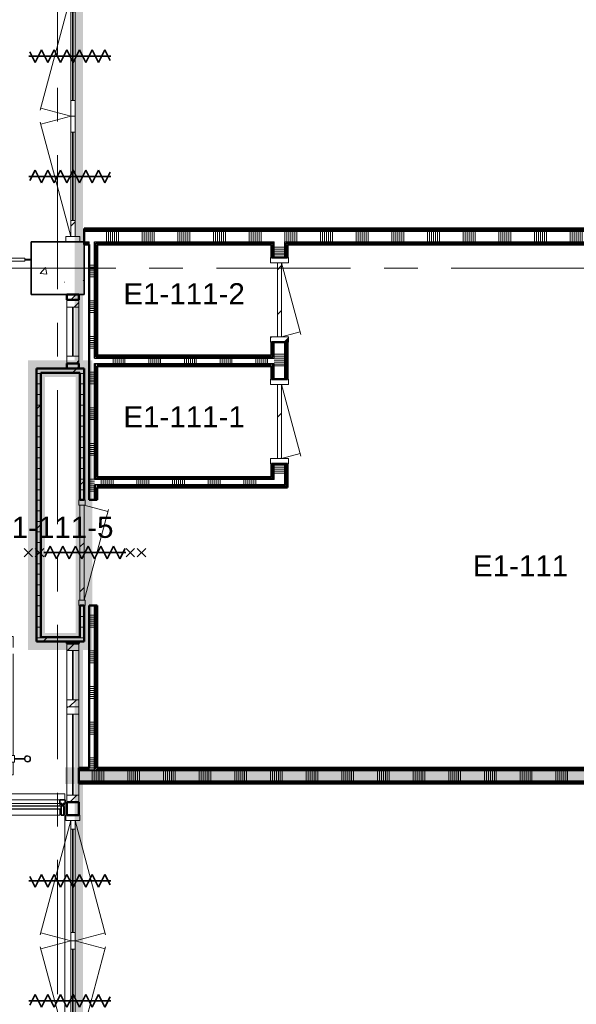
# Model space of a CAD drawing. Extents: x -3204 to 54657, y -2294 to 61632.
# Tile 47 of 65: x 7441 to 12708, y 39837 to 49151. Entities that reach past the tile are written whole.
import ezdxf

# ---------------------------------------------------------------- set-up
doc = ezdxf.new("R2010")
doc.units = 0
doc.header["$LTSCALE"] = 100
for name, pattern in [('SCHEIDING_BRANDWEREND30', [4, 0.8, -2.4, 0.8]), ('SCHEIDING_BRANDWEREND60', [3.2, 0.8, -1.6, 0.8]), ('stramien', [22.225, 12.7, -3.175, 3.175, -3.175])]:
    doc.linetypes.add(name, pattern=pattern)
for name, color, linetype, lineweight in [('00---0--FM-RUIMTENR', 7, 'Continuous', 18), ('BA20----_WANDEN', 14, 'Continuous', 50), ('BL$7A---_STRAMIEN', 7, 'Continuous', 18), ('BL20----_WANDEN', 7, 'Continuous', 25), ('BL23----_VLOEREN', 11, 'Continuous', 18), ('BL28----_CONSTRUCTIES', 4, 'Continuous', 18), ('BL30----_BRANDSYMBOLEN', 14, 'Continuous', 35), ('BL30----_KOZIJNEN', 14, 'Continuous', 25), ('BL34----_BALUSTRADES', 1, 'Continuous', 18), ('BL40----_BRANDWERENDESCHEIDING_30MIN', 10, 'SCHEIDING_BRANDWEREND30', 80), ('BL40----_BRANDWERENDESCHEIDING_60MIN', 84, 'SCHEIDING_BRANDWEREND60', 158)]:
    doc.layers.add(name, color=color, linetype=linetype, lineweight=lineweight)
doc.styles.add('Arial', font='arial.ttf', dxfattribs={"height": 200})
pattern_1 = [(45, (8878.4, 12805.1), (-353.5534, 353.5534), [])]
pattern_2 = [(0, (8878.4, 12805.08), (0, 100), []), (45, (8878.4, 12805.1), (-565.685, 565.685), [])]
pattern_3 = [(315, (-35312.42, -933.4), (212.132, 212.132), [])]
pattern_4 = [(90, (13187.5, 47025), (-500, 2e-12), []), (90, (13237.5, 47025), (-500, 2e-12), []), (90, (13287.5, 47025), (-500, 2e-12), []), (90, (13337.5, 47025), (-500, 2e-12), [])]
pattern_5 = [(90, (12038.5, 41925), (-500, 2e-12), []), (90, (12088.5, 41925), (-500, 2e-12), []), (90, (12138.5, 41925), (-500, 2e-12), []), (90, (12188.5, 41925), (-500, 2e-12), [])]
pattern_6 = [(180, (9975, 46075), (7e-13, -500), []), (180, (9975, 46125), (7e-13, -500), []), (180, (9975, 46175), (7e-13, -500), []), (180, (9975, 46225), (7e-13, -500), [])]
pattern_7 = [(90, (9200, 45875), (-500, 2e-12), []), (90, (9250, 45875), (-500, 2e-12), []), (90, (9300, 45875), (-500, 2e-12), []), (90, (9350, 45875), (-500, 2e-12), [])]
pattern_8 = [(270, (8800, 44825), (500, -2e-12), []), (270, (8750, 44825), (500, -2e-12), []), (270, (8700, 44825), (500, -2e-12), []), (270, (8650, 44825), (500, -2e-12), [])]
pattern_9 = [(9e-14, (8100, 45617.5), (-8e-13, 500), []), (9e-14, (8100, 45567.5), (-8e-13, 500), []), (9e-14, (8100, 45517.5), (-8e-13, 500), []), (9e-14, (8100, 45467.5), (-8e-13, 500), [])]
pattern_10 = [(1e-13, (8100, 42642.5), (-9e-13, 500), []), (1e-13, (8100, 42592.5), (-9e-13, 500), []), (1e-13, (8100, 42542.5), (-9e-13, 500), []), (1e-13, (8100, 42492.5), (-9e-13, 500), [])]

# ---------------------------------------------------------------- blocks, each defined once
blk = doc.blocks.new('32_DR_AMC_s_dubbele doorslaande deur met bovenlicht_dt5 - 2375x2700_wbdbo30-2938981-1')
at = {"layer": 'BL30----_KOZIJNEN', "lineweight": 18}
h = blk.add_hatch(dxfattribs=at)
h.set_pattern_fill('FP_31', color=256, style=0, pattern_type=2)
h.set_pattern_definition([(315, (-27512.4, -933.4), (500, 500), []), (315, (-27512.4, -1103.4), (500, 500), []), (315, (-27512.4, -1113.4), (500, 500), []), (315, (-27512.4, -1123.4), (500, 500), []), (315, (-27512.4, -1133.4), (500, 500), []), (315, (-27512.4, -1143.4), (500, 500), []), (315, (-27512.4, -1153.4), (500, 500), []), (315, (-27512.4, -1163.4), (500, 500), [])])
h.paths.add_polyline_path([(-1067.5, 67), (-1067.5, -67), (-1017.5, -67), (-1017.5, 67), (-1059.4, 67)], flags=0)
h.paths.add_polyline_path([(1257.5, 67), (1257.5, -67), (1307.5, -67), (1307.5, 67)], flags=0)
h = blk.add_hatch(dxfattribs=at)
h.set_pattern_fill('FP_30', color=256, style=0, pattern_type=2)
h.set_pattern_definition([(315, (-27512.42, -933.4), (212.132, 212.132), [])])
h.paths.add_polyline_path([(120, -20), (200, -20), (200, 20), (120, 20)], flags=0)
h.paths.add_polyline_path([(1177.5, 20), (1177.5, -20), (1257.5, -20), (1257.5, 20)], flags=0)
at = {"layer": 'BL30----_BRANDSYMBOLEN'}
for p, q in [((-388.7, 358.6), (-488.7, 408.6)), ((-448.7, 416.3), (-448.7, -358.7)), ((628.7, 358.6), (728.7, 408.6)), ((688.7, 416.3), (688.7, -358.7)), ((-508.8, 298.6), (-388.7, 358.6)), ((-388.7, 238.6), (-508.8, 298.6)), ((748.8, 298.6), (628.7, 358.6)), ((628.7, 238.6), (748.8, 298.6)), ((-508.8, 178.6), (-388.7, 238.6)), ((748.8, 178.6), (628.7, 238.6)), ((-388.7, 118.6), (-508.8, 178.6)), ((-508.8, 58.6), (-388.7, 118.6)), ((628.7, 118.6), (748.8, 178.6)), ((748.8, 58.6), (628.7, 118.6)), ((-388.7, -1.4), (-508.8, 58.6)), ((628.7, -1.4), (748.8, 58.6)), ((-508.8, -61.4), (-388.7, -1.4)), ((-388.7, -121.4), (-508.8, -61.4)), ((748.8, -61.4), (628.7, -1.4)), ((628.7, -121.4), (748.8, -61.4)), ((-508.8, -181.4), (-388.7, -121.4)), ((-388.7, -241.4), (-508.8, -181.4)), ((748.8, -181.4), (628.7, -121.4)), ((628.7, -241.4), (748.8, -181.4)), ((-508.8, -301.4), (-388.7, -241.4)), ((748.8, -301.4), (628.7, -241.4)), ((-408.8, -351.4), (-508.8, -301.4)), ((648.8, -351.4), (748.8, -301.4))]:
    blk.add_line(p, q, dxfattribs=at)
at = {"layer": 'BL30----_KOZIJNEN', "lineweight": 18}
for p, q in [((-1017.5, 20), (63.1, 309.6)), ((120, 20), (43.8, 304.4)), ((120, 20), (196.2, 304.4)), ((1257.5, 20), (176.9, 309.6)), ((-1017.5, 67), (-1067.5, 67)), ((-1067.5, 67), (-1067.5, -67)), ((-1017.5, -67), (-1017.5, 67)), ((-937.5, 20), (-1017.5, 20)), ((-1017.5, 20), (-1017.5, -20)), ((-937.5, -20), (-937.5, 20)), ((-937.5, 20), (40, 20)), ((40, 3), (-937.5, 3)), ((-937.5, 3), (-937.5, -3)), ((120, 20), (40, 20)), ((40, 20), (40, -20)), ((40, -3), (40, 3)), ((200, 20), (120, 20)), ((120, 20), (120, -20)), ((120, -20), (120, 20)), ((200, -20), (200, 20)), ((200, 20), (1177.5, 20)), ((1177.5, 3), (200, 3)), ((200, 3), (200, -3)), ((1257.5, 20), (1177.5, 20)), ((1177.5, 20), (1177.5, -20)), ((1177.5, -3), (1177.5, 3)), ((1307.5, 67), (1257.5, 67)), ((1257.5, 67), (1257.5, -67)), ((1257.5, -20), (1257.5, 20)), ((1307.5, -67), (1307.5, 67)), ((-1067.5, -67), (-1017.5, -67)), ((-1017.5, -20), (63.1, -309.6)), ((-1017.5, -20), (-937.5, -20)), ((-937.5, -3), (40, -3)), ((40, -20), (-937.5, -20)), ((40, -20), (120, -20)), ((120, -20), (43.8, -304.4)), ((120, -20), (196.2, -304.4)), ((120, -20), (200, -20)), ((1257.5, -20), (176.9, -309.6)), ((200, -3), (1177.5, -3)), ((1177.5, -20), (200, -20)), ((1177.5, -20), (1257.5, -20)), ((1257.5, -67), (1307.5, -67))]:
    blk.add_line(p, q, dxfattribs=at)
blk = doc.blocks.new('32_WN_AMC_h_raam met bovenlicht - 600x2700 bovenlicht 2014_wbdbo30-V22-1')
at = {"layer": 'BL30----_KOZIJNEN', "lineweight": 18}
h = blk.add_hatch(dxfattribs=at)
h.set_pattern_fill('FP_35', color=256, style=0, pattern_type=2)
h.set_pattern_definition([(315, (-33394.92, -933.4), (91.9239, 91.9239), [])])
h.paths.add_polyline_path([(-300, -57), (-233, -57), (-233, 57), (-300, 57)], flags=0)
h.paths.add_polyline_path([(233, 57), (233, -57), (300, -57), (300, 57), (250.1, 57)], flags=0)
for p, q in [((-300, 57), (-300, -57)), ((-233, 57), (-300, 57)), ((-233, -57), (-233, 57)), ((233, 57), (-233, 57)), ((233, 3), (-233, 3)), ((-233, 3), (-233, -3)), ((300, 57), (233, 57)), ((233, 57), (233, -57)), ((233, -3), (233, 3)), ((300, -57), (300, 57)), ((-300, -57), (-233, -57)), ((-233, -3), (233, -3)), ((-233, -57), (233, -57)), ((233, -57), (300, -57))]:
    blk.add_line(p, q, dxfattribs=at)
blk = doc.blocks.new('32_WN_AMC_h_raam met bovenlicht - 900x2700 bovenlicht 2014_wbdbo30-2938992-1')
at = {"layer": 'BL30----_KOZIJNEN', "lineweight": 18}
h = blk.add_hatch(dxfattribs=at)
h.set_pattern_fill('FP_36', color=256, style=0, pattern_type=2)
h.set_pattern_definition([(315, (-29394.92, -933.4), (91.9239, 91.9239), [])])
h.paths.add_polyline_path([(-450, -57), (-383, -57), (-383, 57), (-450, 57)], flags=0)
h.paths.add_polyline_path([(383, 57), (383, -57), (450, -57), (450, 57)], flags=0)
for p, q in [((-450, 57), (-450, -57)), ((-383, 57), (-450, 57)), ((-383, -57), (-383, 57)), ((383, 57), (-383, 57)), ((383, 3), (-383, 3)), ((-383, 3), (-383, -3)), ((450, 57), (383, 57)), ((383, 57), (383, -57)), ((383, -3), (383, 3)), ((450, -57), (450, 57)), ((-450, -57), (-383, -57)), ((-383, -3), (383, -3)), ((-383, -57), (-275, -57)), ((-125, -57), (383, -57)), ((383, -57), (450, -57))]:
    blk.add_line(p, q, dxfattribs=at)
blk = doc.blocks.new('32_WN_AMC_h_raam met bovenlicht - 600x2700 bovenlicht 2014_wbdbo30-V23-1')
at = {"layer": 'BL30----_KOZIJNEN', "lineweight": 18}
h = blk.add_hatch(dxfattribs=at)
h.set_pattern_fill('FP_37', color=256, style=0, pattern_type=2)
h.set_pattern_definition([(135, (30144.92, 933.4), (-91.9239, -91.9239), [])])
h.paths.add_polyline_path([(300, 57), (233, 57), (233, -57), (300, -57)], flags=0)
h.paths.add_polyline_path([(-233, -57), (-233, 57), (-300, 57), (-300, -57)], flags=0)
for p, q in [((-300, 57), (-300, -57)), ((-233, 57), (-300, 57)), ((-233, -57), (-233, 57)), ((233, 57), (-233, 57)), ((233, 3), (-233, 3)), ((-233, 3), (-233, -3)), ((300, 57), (233, 57)), ((233, 57), (233, -57)), ((233, -3), (233, 3)), ((300, -57), (300, 57)), ((-300, -57), (-233, -57)), ((-233, -3), (233, -3)), ((-233, -57), (233, -57)), ((233, -57), (300, -57))]:
    blk.add_line(p, q, dxfattribs=at)
blk = doc.blocks.new('32_DR_AMC_s_enkele deur_L_dt1 - 1000x2160_wbdbo60-2938995-1')
at = {"layer": 'BL30----_KOZIJNEN', "lineweight": 18}
h = blk.add_hatch(dxfattribs=at)
h.set_pattern_fill('FP_65', color=256, style=0, pattern_type=2)
h.set_pattern_definition([(135, (31304.92, 848.4), (-212.132, -212.132), [])])
h.paths.add_polyline_path([(450, 20), (-450, 20), (-450, -20), (450, -20)], flags=0)
at = {"layer": 'BL30----_BRANDSYMBOLEN'}
for p, q in [((-40, 603.6), (40, 523.6)), ((40, 603.6), (-40, 523.6)), ((40, 498.7), (-40, 418.6)), ((-40, 498.7), (40, 418.6)), ((40, 498.7), (-40, 418.6)), ((-40, 498.7), (40, 418.6)), ((60, 358.6), (-40, 408.6)), ((0, 416.3), (0, -358.7)), ((0, 416.3), (0, -358.7)), ((0, 416.3), (0, -358.7)), ((-60, 298.6), (60, 358.6)), ((60, 238.6), (-60, 298.6)), ((-60, 178.6), (60, 238.6)), ((60, 118.6), (-60, 178.6)), ((-60, 58.6), (60, 118.6)), ((60, -1.4), (-60, 58.6)), ((-60, -61.4), (60, -1.4)), ((60, -121.4), (-60, -61.4)), ((-60, -181.4), (60, -121.4)), ((60, -241.4), (-60, -181.4)), ((-60, -301.4), (60, -241.4)), ((40, -351.4), (-60, -301.4)), ((-40, -361.4), (40, -441.4)), ((40, -361.4), (-40, -441.4)), ((-40, -361.4), (40, -441.4)), ((40, -361.4), (-40, -441.4)), ((-40, -466.4), (40, -546.4)), ((40, -466.4), (-40, -546.4))]:
    blk.add_line(p, q, dxfattribs=at)
at = {"layer": 'BL30----_KOZIJNEN', "lineweight": 18}
for p, q in [((-450, 20), (-389.7, 245)), ((450, 20), (-409, 250.2)), ((-450, 30), (-500, 30)), ((-500, 30), (-500, -30)), ((-450, -30), (-450, 30)), ((450, 20), (-450, 20)), ((-450, 20), (-450, -20)), ((500, 30), (450, 30)), ((450, 30), (450, -30)), ((450, -20), (450, 20)), ((500, -30), (500, 30)), ((-500, -30), (-450, -30)), ((-450, -20), (450, -20)), ((450, -30), (500, -30))]:
    blk.add_line(p, q, dxfattribs=at)
blk = doc.blocks.new('32_DR_AMC_s_dubbele deur met bovenpaneel wit_dt2 - 2375x2700_wbdbo30-2939004-1')
at = {"layer": 'BL30----_KOZIJNEN', "lineweight": 18}
h = blk.add_hatch(dxfattribs=at)
h.set_pattern_fill('FP_66', color=256, style=0, pattern_type=2)
h.set_pattern_definition(pattern_3)
h.paths.add_polyline_path([(-1017.5, 20), (-1017.5, -20), (-867.5, -20), (-867.5, 20)], flags=0)
h.paths.add_polyline_path([(-30, -20), (120, -20), (120, 20), (-30, 20)], flags=0)
h = blk.add_hatch(dxfattribs=at)
h.set_pattern_fill('FP_66', color=256, style=0, pattern_type=2)
h.set_pattern_definition(pattern_3)
h.paths.add_polyline_path([(120, -20), (270, -20), (270, 20), (120, 20)], flags=0)
h.paths.add_polyline_path([(1107.5, 20), (1107.5, -20), (1257.5, -20), (1257.5, 20)], flags=0)
at = {"layer": 'BL30----_BRANDSYMBOLEN'}
for p, q in [((-388.7, 358.6), (-488.7, 408.6)), ((-448.8, 416.3), (-448.8, -358.7)), ((628.7, 358.6), (728.7, 408.6)), ((688.7, 416.3), (688.7, -358.7)), ((-508.8, 298.6), (-388.7, 358.6)), ((-388.7, 238.6), (-508.8, 298.6)), ((748.8, 298.6), (628.7, 358.6)), ((628.7, 238.6), (748.8, 298.6)), ((-508.8, 178.6), (-388.7, 238.6)), ((748.8, 178.6), (628.7, 238.6)), ((-388.7, 118.6), (-508.8, 178.6)), ((-508.8, 58.6), (-388.7, 118.6)), ((628.7, 118.6), (748.8, 178.6)), ((748.8, 58.6), (628.7, 118.6)), ((-388.7, -1.4), (-508.8, 58.6)), ((628.7, -1.4), (748.8, 58.6)), ((-508.8, -61.4), (-388.7, -1.4)), ((-388.7, -121.4), (-508.8, -61.4)), ((748.8, -61.4), (628.7, -1.4)), ((628.7, -121.4), (748.8, -61.4)), ((-508.8, -181.4), (-388.7, -121.4)), ((-388.7, -241.4), (-508.8, -181.4)), ((748.8, -181.4), (628.7, -121.4)), ((628.7, -241.4), (748.8, -181.4)), ((-508.8, -301.4), (-388.7, -241.4)), ((748.8, -301.4), (628.7, -241.4)), ((-408.8, -351.4), (-508.8, -301.4)), ((648.8, -351.4), (748.8, -301.4))]:
    blk.add_line(p, q, dxfattribs=at)
at = {"layer": 'BL30----_KOZIJNEN', "lineweight": 18}
for p, q in [((-1017.5, 20), (63.1, 309.6)), ((120, 20), (43.8, 304.4)), ((120, 20), (196.2, 304.4)), ((1257.5, 20), (176.9, 309.6)), ((-1017.5, 67), (-1067.5, 67)), ((-1067.5, 67), (-1067.5, -67)), ((-1017.5, -67), (-1017.5, 67)), ((-867.5, 20), (-1017.5, 20)), ((-1017.5, 20), (-1017.5, -20)), ((-867.5, -20), (-867.5, 20)), ((-867.5, 20), (-30, 20)), ((-30, 3), (-867.5, 3)), ((-867.5, 3), (-867.5, -3)), ((120, 20), (-30, 20)), ((-30, 20), (-30, -20)), ((-30, -3), (-30, 3)), ((120, -20), (120, 20)), ((270, 20), (120, 20)), ((120, 20), (120, -20)), ((270, -20), (270, 20)), ((270, 20), (1107.5, 20)), ((1107.5, 3), (270, 3)), ((270, 3), (270, -3)), ((1257.5, 20), (1107.5, 20)), ((1107.5, 20), (1107.5, -20)), ((1107.5, -3), (1107.5, 3)), ((1307.5, 67), (1257.5, 67)), ((1257.5, 67), (1257.5, -67)), ((1257.5, -20), (1257.5, 20)), ((1307.5, -67), (1307.5, 67)), ((-1067.5, -67), (-1017.5, -67)), ((-1017.5, -20), (-867.5, -20)), ((-867.5, -3), (-30, -3)), ((-30, -20), (-867.5, -20)), ((-30, -20), (120, -20)), ((120, -20), (270, -20)), ((270, -3), (1107.5, -3)), ((1107.5, -20), (270, -20)), ((1107.5, -20), (1257.5, -20)), ((1257.5, -67), (1307.5, -67))]:
    blk.add_line(p, q, dxfattribs=at)
blk = doc.blocks.new('Rectangular Mullion - 30_CW_vliesgevelprofiel-1639546-1')
at = {"layer": 'BL30----_KOZIJNEN', "lineweight": 35}
for p, q in [((0, 70.5), (-50, 70.5)), ((-50, 70.5), (-50, 36.5)), ((-50, 36.5), (-31, 36.5)), ((-31, 8.5), (-38, 8.5)), ((-38, 8.5), (-38, -75)), ((-31, 36.5), (-31, 8.5)), ((-19, 8.5), (-19, 36.5)), ((-19, 36.5), (0, 36.5)), ((-12, 8.5), (-19, 8.5)), ((-12, -75), (-12, 8.5)), ((0, 36.5), (0, 70.5)), ((-38, -75), (-12, -75))]:
    blk.add_line(p, q, dxfattribs=at)
blk = doc.blocks.new('System Panel - 31_CP_glas-1788215-1')
at = {"layer": 'BL30----_KOZIJNEN'}
for p, q in [((546.8, 12.5), (-546.8, 12.5)), ((-546.8, 12.5), (-546.8, -12.5)), ((546.8, -12.5), (546.8, 12.5)), ((-546.8, -12.5), (546.8, -12.5))]:
    blk.add_line(p, q, dxfattribs=at)
blk = doc.blocks.new('Rectangular Mullion - 30_CW_vliesgevelprofiel-1788204-1')
at = {"layer": 'BL30----_KOZIJNEN', "lineweight": 18}
for p, q in [((7822.5, 41770.5), (6752.9, 41770.5)), ((6752.9, 41712.5), (6752.9, 41736.5)), ((7822.5, 41736.5), (6752.9, 41736.5)), ((7822.5, 41736.5), (7822.5, 41712.5)), ((6752.9, 41625), (6752.9, 41687.5)), ((7822.5, 41687.5), (7822.5, 41625)), ((7822.5, 41625), (6752.9, 41625))]:
    blk.add_line(p, q, dxfattribs=at)
blk = doc.blocks.new('Railing - 34_baluster_midden_gaashek-1581553-1')
at = {"layer": 'BL34----_BALUSTRADES'}
for start, end in [(0, 180), (180, 0)]:
    blk.add_arc((0, 0), 25, start, end, dxfattribs=at)
blk = doc.blocks.new('Railing - 1090-1815537-1')
at = {"layer": 'BL34----_BALUSTRADES'}
for p, q in [((-15, 485), (15, 485)), ((-15, -485), (-15, 485)), ((5, 545), (-5, 545)), ((-5, 545), (-5, 485)), ((5, 485), (5, 545)), ((15, -485), (15, 485)), ((15, -485), (-15, -485)), ((-5, -485), (-5, -545)), ((5, -545), (5, -485))]:
    blk.add_line(p, q, dxfattribs=at)
blk = doc.blocks.new('Railing - Railing-1815901-1')
at = {"extrusion": (0, 0, -1), "zscale": -1, "rotation": 269.9999999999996}
for name, p in [('Railing - 34_baluster_midden_gaashek-1581553-1', (2443.4, 34075.9)), ('Railing - 1090-1815537-1', (1873.4, 34075.9))]:
    blk.add_blockref(name, p, dxfattribs=at)
blk = doc.blocks.new('Railing - AL_34_baluster_ rond met afstandhouders_enkel-1333979-1')
at = {"layer": 'BL34----_BALUSTRADES'}
for p, q in [((124, 2.5), (29.7, 2.5)), ((124, 30), (184, 30)), ((124, 30), (124, -30)), ((124, -2.5), (124, 2.5)), ((184, -30), (184, 30)), ((29.9, -2.5), (124, -2.5)), ((184, -30), (124, -30))]:
    blk.add_line(p, q, dxfattribs=at)
for radius, start, end in [(30, 95.32624, 269.45054), (26, 0, 180), (25, 0, 180), (30, 269.45054, 95.32624), (26, 180, 360), (25, 180, 0)]:
    blk.add_arc((0, 0), radius, start, end, dxfattribs=at)
blk = doc.blocks.new('Railing - Railing-1856519-1')
at = {"layer": 'BL34----_BALUSTRADES'}
for p, q in [((-1528.4, 30510.3), (-1498.4, 30510.3)), ((-1528.4, 30510.3), (-1528.4, 30408.4)), ((-1498.4, 30510.3), (-1498.4, 30408.4)), ((-1528.4, 30348.4), (-1528.4, 29384.1)), ((-1498.4, 30348.4), (-1498.4, 29384.1)), ((-1528.4, 29324.1), (-1528.4, 29204.1)), ((-1498.4, 29324.1), (-1498.4, 29204.1)), ((-1498.4, 29204.1), (-1528.4, 29204.1))]:
    blk.add_line(p, q, dxfattribs=at)
at = {"extrusion": (0, 0, -1), "zscale": -1}
blk.add_blockref('Railing - AL_34_baluster_ rond met afstandhouders_enkel-1333979-1', (1363.4, 29354.1), dxfattribs=at)
blk = doc.blocks.new('32_DR_AMC_s_enkele deur_R_dt3 - 800x2360-V141-1')
at = {"layer": 'BL30----_KOZIJNEN', "lineweight": 18}
h = blk.add_hatch(dxfattribs=at)
h.set_pattern_fill('FP_650', color=256, style=0, pattern_type=2)
h.set_pattern_definition([(135, (33694.9, -1021.6), (-500, -500), []), (135, (33694.9, -851.6), (-500, -500), []), (135, (33694.9, -841.6), (-500, -500), []), (135, (33694.9, -831.6), (-500, -500), []), (135, (33694.9, -821.6), (-500, -500), []), (135, (33694.9, -811.6), (-500, -500), []), (135, (33694.9, -801.6), (-500, -500), []), (135, (33694.9, -791.6), (-500, -500), [])])
h.paths.add_polyline_path([(400, 85), (350, 85), (350, -85), (400, -85)], flags=0)
h.paths.add_polyline_path([(-350, -85), (-350, 85), (-400, 85), (-400, -85)], flags=0)
h = blk.add_hatch(dxfattribs=at)
h.set_pattern_fill('FP_649', color=256, style=0, pattern_type=2)
h.set_pattern_definition([(135, (33694.92, -1021.6), (-212.132, -212.132), [])])
h.paths.add_polyline_path([(350, -20), (350, 20), (-350, 20), (-350, -20), (49.9, -20)], flags=0)
for p, q in [((-350, 20), (327.3, 201.5)), ((350, 20), (303.1, 195)), ((-350, 85), (-400, 85)), ((-400, 85), (-400, -85)), ((-350, -85), (-350, 85)), ((350, 20), (-350, 20)), ((-350, 20), (-350, -20)), ((400, 85), (350, 85)), ((350, 85), (350, -85)), ((350, -20), (350, 20)), ((400, -85), (400, 85)), ((-400, -85), (-350, -85)), ((-350, -20), (350, -20)), ((350, -85), (400, -85))]:
    blk.add_line(p, q, dxfattribs=at)
blk = doc.blocks.new('32_DR_AMC_s_enkele deur_R_dt3 - 800x2360-V142-1')
at = {"layer": 'BL30----_KOZIJNEN', "lineweight": 18}
h = blk.add_hatch(dxfattribs=at)
h.set_pattern_fill('FP_652', color=256, style=0, pattern_type=2)
h.set_pattern_definition([(135, (32544.9, -1021.6), (-500, -500), []), (135, (32544.9, -851.6), (-500, -500), []), (135, (32544.9, -841.6), (-500, -500), []), (135, (32544.9, -831.6), (-500, -500), []), (135, (32544.9, -821.6), (-500, -500), []), (135, (32544.9, -811.6), (-500, -500), []), (135, (32544.9, -801.6), (-500, -500), []), (135, (32544.9, -791.6), (-500, -500), [])])
h.paths.add_polyline_path([(400, 85), (350, 85), (350, -85), (400, -85)], flags=0)
h.paths.add_polyline_path([(-350, -85), (-350, 85), (-400, 85), (-400, -85)], flags=0)
h = blk.add_hatch(dxfattribs=at)
h.set_pattern_fill('FP_651', color=256, style=0, pattern_type=2)
h.set_pattern_definition([(135, (32544.92, -1021.6), (-212.132, -212.132), [])])
h.paths.add_polyline_path([(350, -20), (350, 20), (-350, 20), (-350, -20), (98.6, -20)], flags=0)
for p, q in [((-350, 20), (327.3, 201.5)), ((350, 20), (303.1, 195)), ((-350, 85), (-400, 85)), ((-400, 85), (-400, -85)), ((-350, -85), (-350, 85)), ((350, 20), (-350, 20)), ((-350, 20), (-350, -20)), ((400, 85), (350, 85)), ((350, 85), (350, -85)), ((350, -20), (350, 20)), ((400, -85), (400, 85)), ((-400, -85), (-350, -85)), ((-350, -20), (350, -20)), ((350, -85), (400, -85))]:
    blk.add_line(p, q, dxfattribs=at)

msp = doc.modelspace()

# ---------------------------------------------------------------- hatches: boundary and pattern name
at = {"layer": 'BA20----_WANDEN', "lineweight": 18}
h = msp.add_hatch(dxfattribs=at)
h.set_pattern_fill('FP_614', color=256, angle=90, style=0, pattern_type=2)
h.set_pattern_definition(pattern_4)
h.paths.add_polyline_path([(18050, 47162.5), (18062.5, 47162.5), (18062.5, 47175), (17800, 47175), (17800, 47162.5), (17925, 47162.5)], flags=0)
h.paths.add_polyline_path([(16800, 47162.5), (16800, 47175), (8050, 47175), (8050, 47162.5), (12707.1, 47162.5)], flags=0)
h = msp.add_hatch(dxfattribs=at)
h.set_pattern_fill('FP_614', color=256, angle=90, style=0, pattern_type=2)
h.set_pattern_definition(pattern_4)
h.paths.add_polyline_path([(17950, 47150), (18050, 47150), (18050, 47162.5), (17800, 47162.5), (17800, 47150), (17925, 47150)], flags=0)
h.paths.add_polyline_path([(16800, 47150), (16800, 47162.5), (8050, 47162.5), (8050, 47150), (12707.1, 47150)], flags=0)
h = msp.add_hatch(dxfattribs=at)
h.set_pattern_fill('FP_615', color=256, angle=90, style=0, pattern_type=2)
h.set_pattern_definition([(90, (12987.5, 47025), (-337.5, -1e-12), []), (90, (13006.25, 47025), (-337.5, -1e-12), []), (90, (13025, 47025), (-337.5, -1e-12), []), (90, (13043.75, 47025), (-337.5, -1e-12), []), (90, (13062.5, 47025), (-337.5, -1e-12), []), (90, (13081.25, 47025), (-337.5, -1e-12), []), (90, (13100, 47025), (-337.5, -1e-12), [])])
h.paths.add_polyline_path([(17937.5, 47050), (17950, 47050), (17950, 47150), (17800, 47150), (17800, 47050), (17925, 47050)], flags=0)
h.paths.add_polyline_path([(16800, 47050), (16800, 47150), (8050, 47150), (8050, 47050), (15850, 47050)], flags=0)
h = msp.add_hatch(dxfattribs=at)
h.set_pattern_fill('FP_614', color=256, angle=90, style=0, pattern_type=2)
h.set_pattern_definition(pattern_4)
h.paths.add_polyline_path([(17937.5, 47037.5), (17937.5, 47050), (17800, 47049.4), (17800, 47037.5), (17925, 47037.5)], flags=0)
h.paths.add_polyline_path([(16800, 47037.5), (16800, 47050), (15850, 47050), (15850, 47037.5)], flags=0)
h.paths.add_polyline_path([(15350, 47037.5), (15350, 47050), (9950, 47050), (9950, 47037.5), (12707.1, 47037.5)], flags=0)
h.paths.add_polyline_path([(9850, 47037.5), (9850, 47050), (8150, 47049.4), (8150, 47037.5), (8367.3, 47037.5)], flags=0)
h.paths.add_polyline_path([(8050, 47037.5), (8100, 47037.5), (8100, 47050), (8050, 47049.4)], flags=0)
h = msp.add_hatch(dxfattribs=at)
h.set_pattern_fill('FP_614', color=256, angle=90, style=0, pattern_type=2)
h.set_pattern_definition(pattern_4)
h.paths.add_polyline_path([(17925, 47025), (17925, 47037.5), (17800, 47037.5), (17800, 47025)], flags=0)
h.paths.add_polyline_path([(16800, 47025), (16800, 47037.5), (15850, 47037.5), (15850, 47025)], flags=0)
h.paths.add_polyline_path([(15350, 47025), (15350, 47037.5), (9962.5, 47037.5), (9962.5, 47025), (12707.1, 47025)], flags=0)
h.paths.add_polyline_path([(9825, 47025), (9850, 47025), (9850, 47037.5), (8162.5, 47037.5), (8162.5, 47025), (8367.3, 47025)], flags=0)
h.paths.add_polyline_path([(8100, 47025), (8100, 47037.5), (8050, 47037.5), (8050, 47025)], flags=0)
h = msp.add_hatch(dxfattribs=at)
h.set_pattern_fill('FP_848', color=256, angle=90, style=0, pattern_type=2)
h.set_pattern_definition([(9e-14, (8100, 45817.5), (-5e-13, 337.5), []), (9e-14, (8100, 45798.75), (-5e-13, 337.5), []), (9e-14, (8100, 45780), (-5e-13, 337.5), []), (9e-14, (8100, 45761.25), (-5e-13, 337.5), []), (9e-14, (8100, 45742.5), (-5e-13, 337.5), []), (9e-14, (8100, 45723.75), (-5e-13, 337.5), []), (9e-14, (8100, 45705), (-5e-13, 337.5), [])])
h.paths.add_polyline_path([(8150, 44610), (8150, 47050), (8100, 47049.4), (8100, 44610)], flags=0)
h = msp.add_hatch(dxfattribs=at)
h.set_pattern_fill('FP_849', color=256, angle=90, style=0, pattern_type=2)
h.set_pattern_definition(pattern_9)
h.paths.add_polyline_path([(8162.5, 44610), (8162.5, 44750), (8150, 44750), (8150, 44610)], flags=0)
h.paths.add_polyline_path([(8150, 44800), (8162.5, 44800), (8162.5, 45900), (8150, 45900), (8150, 45251.4)], flags=0)
h.paths.add_polyline_path([(8150, 45950), (8162.5, 45950), (8162.5, 47037.5), (8150, 47037.5), (8150, 46450.1)], flags=0)
h = msp.add_hatch(dxfattribs=at)
h.set_pattern_fill('FP_621', color=256, angle=90, style=0, pattern_type=2)
h.set_pattern_definition([(180, (9975, 45875), (5e-13, -337.5), []), (180, (9975, 45893.75), (5e-13, -337.5), []), (180, (9975, 45912.5), (5e-13, -337.5), []), (180, (9975, 45931.25), (5e-13, -337.5), []), (180, (9975, 45950), (5e-13, -337.5), []), (180, (9975, 45968.75), (5e-13, -337.5), []), (180, (9975, 45987.5), (5e-13, -337.5), [])])
h.paths.add_polyline_path([(9950, 44750), (9950, 44950), (9850, 44950), (9850, 44750)], flags=0)
h.paths.add_polyline_path([(9850, 45750), (9950, 45750), (9950, 46100), (9850, 46100), (9850, 45900)], flags=0)
h.paths.add_polyline_path([(9850, 46900), (9950, 46900), (9950, 47050), (9850, 47050), (9850, 47025)], flags=0)
h = msp.add_hatch(dxfattribs=at)
h.set_pattern_fill('FP_620', color=256, angle=90, style=0, pattern_type=2)
h.set_pattern_definition(pattern_6)
h.paths.add_polyline_path([(9962.5, 44737.5), (9962.5, 44950), (9950, 44950), (9950, 44737.5)], flags=0)
h.paths.add_polyline_path([(9950, 45750), (9962.5, 45750), (9962.5, 46100), (9950, 46100)], flags=0)
h.paths.add_polyline_path([(9962.5, 46900), (9962.5, 47037.5), (9950, 47037.5), (9950, 46900)], flags=0)
h = msp.add_hatch(dxfattribs=at)
h.set_pattern_fill('FP_849', color=256, angle=90, style=0, pattern_type=2)
h.set_pattern_definition(pattern_9)
h.paths.add_polyline_path([(8162.5, 44610), (8175, 44610), (8175, 44750), (8162.5, 44750)], flags=0)
h.paths.add_polyline_path([(8162.5, 44812.5), (8175, 44812.5), (8175, 45900), (8162.5, 45900), (8162.5, 45251.4)], flags=0)
h.paths.add_polyline_path([(8162.5, 45962.5), (8175, 45962.5), (8175, 47025), (8162.5, 47025), (8162.5, 46450.1)], flags=0)
h = msp.add_hatch(dxfattribs=at)
h.set_pattern_fill('FP_620', color=256, angle=90, style=0, pattern_type=2)
h.set_pattern_definition(pattern_6)
h.paths.add_polyline_path([(9837.5, 44812.5), (9837.5, 44950), (9825, 44950), (9825, 44812.5)], flags=0)
h.paths.add_polyline_path([(9837.5, 45750), (9837.5, 45900), (9825, 45900), (9825, 45750)], flags=0)
h.paths.add_polyline_path([(9825, 45962.5), (9837.5, 45962.5), (9837.5, 46100), (9825, 46100), (9825, 45975)], flags=0)
h.paths.add_polyline_path([(9837.5, 46900), (9837.5, 47025), (9825, 47025), (9825, 46900)], flags=0)
h = msp.add_hatch(dxfattribs=at)
h.set_pattern_fill('FP_620', color=256, angle=90, style=0, pattern_type=2)
h.set_pattern_definition(pattern_6)
h.paths.add_polyline_path([(9850, 44800), (9850, 44950), (9837.5, 44950), (9837.5, 44800)], flags=0)
h.paths.add_polyline_path([(9850, 45750), (9850, 45900), (9837.5, 45900), (9837.5, 45750)], flags=0)
h.paths.add_polyline_path([(9837.5, 45950), (9850, 45950), (9850, 46100), (9837.5, 46100), (9837.5, 45962.5)], flags=0)
h.paths.add_polyline_path([(9850, 46900), (9850, 47025), (9837.5, 47025), (9837.5, 46900)], flags=0)
h = msp.add_hatch(dxfattribs=at)
h.set_pattern_fill('FP_620', color=256, angle=90, style=0, pattern_type=2)
h.set_pattern_definition(pattern_6)
h.paths.add_polyline_path([(9975, 44725), (9975, 44950), (9962.5, 44950), (9962.5, 44725)], flags=0)
h.paths.add_polyline_path([(9975, 45750), (9975, 46100), (9962.5, 46100), (9962.5, 45750)], flags=0)
h.paths.add_polyline_path([(9975, 46900), (9975, 47025), (9962.5, 47025), (9962.5, 46900)], flags=0)
h = msp.add_hatch(dxfattribs=at)
h.set_pattern_fill('FP_24', color=256, style=0, pattern_type=2)
h.set_pattern_definition(pattern_1)
h.paths.add_polyline_path([(8002, 45850), (8002, 45900), (7888, 45900), (7888, 45850)], flags=0)
h.paths.add_polyline_path([(8002, 46500), (8002, 46550), (7888, 46550), (7888, 46500)], flags=0)
h = msp.add_hatch(dxfattribs=at)
h.set_pattern_fill('FP_623', color=256, angle=90, style=0, pattern_type=2)
h.set_pattern_definition([(90, (9000, 45875), (-337.5, 1e-12), []), (90, (9018.75, 45875), (-337.5, 1e-12), []), (90, (9037.5, 45875), (-337.5, 1e-12), []), (90, (9056.25, 45875), (-337.5, 1e-12), []), (90, (9075, 45875), (-337.5, 1e-12), []), (90, (9093.75, 45875), (-337.5, 1e-12), []), (90, (9112.5, 45875), (-337.5, 1e-12), [])])
h.paths.add_polyline_path([(9825, 45900), (9850, 45900), (9850, 45950), (8150, 45950), (8150, 45900), (8367.3, 45900)], flags=0)
h = msp.add_hatch(dxfattribs=at)
h.set_pattern_fill('FP_622', color=256, angle=90, style=0, pattern_type=2)
h.set_pattern_definition(pattern_7)
h.paths.add_polyline_path([(9837.5, 45950), (9837.5, 45962.5), (8162.5, 45962.5), (8162.5, 45950), (9825, 45950)], flags=0)
h = msp.add_hatch(dxfattribs=at)
h.set_pattern_fill('FP_622', color=256, angle=90, style=0, pattern_type=2)
h.set_pattern_definition(pattern_7)
h.paths.add_polyline_path([(8175, 45962.5), (9825, 45962.5), (9825, 45975), (8175, 45975)], flags=0)
h = msp.add_hatch(dxfattribs=at)
h.set_pattern_fill('FP_29', color=256, style=0, pattern_type=2)
h.set_pattern_definition(pattern_2)
h.paths.add_polyline_path([(7600, 43270), (7640, 43270), (7640, 45850), (7600, 45850), (7600, 44052.8)], flags=0)
h = msp.add_hatch(dxfattribs=at)
h.set_pattern_fill('FP_29', color=256, style=0, pattern_type=2)
h.set_pattern_definition(pattern_2)
h.paths.add_polyline_path([(8010, 45810), (8010, 45850), (7640, 45850), (7640, 45810)], flags=0)
h = msp.add_hatch(dxfattribs=at)
h.set_pattern_fill('FP_29', color=256, style=0, pattern_type=2)
h.set_pattern_definition(pattern_2)
h.paths.add_polyline_path([(8050, 43310), (8050, 43610), (8010, 43610), (8010, 43310)], flags=0)
h.paths.add_polyline_path([(8050, 44610), (8050, 45850), (8010, 45850), (8010, 44610)], flags=0)
h = msp.add_hatch(dxfattribs=at)
h.set_pattern_fill('FP_622', color=256, angle=90, style=0, pattern_type=2)
h.set_pattern_definition(pattern_7)
h.paths.add_polyline_path([(9825, 45887.5), (9825, 45900), (8175, 45900), (8175, 45887.5), (8367.3, 45887.5)], flags=0)
h = msp.add_hatch(dxfattribs=at)
h.set_pattern_fill('FP_622', color=256, angle=90, style=0, pattern_type=2)
h.set_pattern_definition(pattern_7)
h.paths.add_polyline_path([(9825, 45875), (9825, 45887.5), (8175, 45887.5), (8175, 45875), (8367.3, 45875)], flags=0)
h = msp.add_hatch(dxfattribs=at)
h.set_pattern_fill('FP_624', color=256, angle=-270, style=0, pattern_type=2)
h.set_pattern_definition(pattern_8)
h.paths.add_polyline_path([(9837.5, 44800), (9837.5, 44812.5), (8162.5, 44812.5), (8162.5, 44800), (9825, 44800)], flags=0)
h = msp.add_hatch(dxfattribs=at)
h.set_pattern_fill('FP_624', color=256, angle=-270, style=0, pattern_type=2)
h.set_pattern_definition(pattern_8)
h.paths.add_polyline_path([(9825, 44812.5), (9825, 44825), (8175, 44825), (8175, 44812.5), (8367.3, 44812.5)], flags=0)
h = msp.add_hatch(dxfattribs=at)
h.set_pattern_fill('FP_625', color=256, angle=-270, style=0, pattern_type=2)
h.set_pattern_definition([(270, (9000, 44825), (337.5, -1e-12), []), (270, (8981.25, 44825), (337.5, -1e-12), []), (270, (8962.5, 44825), (337.5, -1e-12), []), (270, (8943.75, 44825), (337.5, -1e-12), []), (270, (8925, 44825), (337.5, -1e-12), []), (270, (8906.25, 44825), (337.5, -1e-12), []), (270, (8887.5, 44825), (337.5, -1e-12), [])])
h.paths.add_polyline_path([(8367.3, 44750), (9850, 44750), (9850, 44800), (8150, 44800), (8150, 44750), (8175, 44750)], flags=0)
h = msp.add_hatch(dxfattribs=at)
h.set_pattern_fill('FP_624', color=256, angle=-270, style=0, pattern_type=2)
h.set_pattern_definition(pattern_8)
h.paths.add_polyline_path([(9825, 44737.5), (9950, 44737.5), (9950, 44750), (8175, 44750), (8175, 44737.5), (8367.3, 44737.5)], flags=0)
h = msp.add_hatch(dxfattribs=at)
h.set_pattern_fill('FP_624', color=256, angle=-270, style=0, pattern_type=2)
h.set_pattern_definition(pattern_8)
h.paths.add_polyline_path([(8367.3, 44725), (9962.5, 44725), (9962.5, 44737.5), (8175, 44737.5), (8175, 44725)], flags=0)
h = msp.add_hatch(dxfattribs=at)
h.set_pattern_fill('FP_850', color=256, angle=90, style=0, pattern_type=2)
h.set_pattern_definition([(1e-13, (8100, 42842.5), (-6e-13, 337.5), []), (1e-13, (8100, 42823.75), (-6e-13, 337.5), []), (1e-13, (8100, 42805), (-6e-13, 337.5), []), (1e-13, (8100, 42786.25), (-6e-13, 337.5), []), (1e-13, (8100, 42767.5), (-6e-13, 337.5), []), (1e-13, (8100, 42748.75), (-6e-13, 337.5), []), (1e-13, (8100, 42730), (-6e-13, 337.5), [])])
h.paths.add_polyline_path([(8150, 42050), (8150, 43610), (8100, 43610), (8100, 42050)], flags=0)
h = msp.add_hatch(dxfattribs=at)
h.set_pattern_fill('FP_851', color=256, angle=90, style=0, pattern_type=2)
h.set_pattern_definition(pattern_10)
h.paths.add_polyline_path([(8162.5, 42062.5), (8162.5, 43610), (8150, 43610), (8150, 42062.5)], flags=0)
h = msp.add_hatch(dxfattribs=at)
h.set_pattern_fill('FP_851', color=256, angle=90, style=0, pattern_type=2)
h.set_pattern_definition(pattern_10)
h.paths.add_polyline_path([(8175, 42075), (8175, 43610), (8162.5, 43610), (8162.5, 42075)], flags=0)
h = msp.add_hatch(dxfattribs=at)
h.set_pattern_fill('FP_29', color=256, style=0, pattern_type=2)
h.set_pattern_definition(pattern_2)
h.paths.add_polyline_path([(7640, 43270), (8050, 43270), (8050, 43310), (7640, 43310)], flags=0)
h = msp.add_hatch(dxfattribs=at)
h.set_pattern_fill('FP_24', color=256, style=0, pattern_type=2)
h.set_pattern_definition(pattern_1)
h.paths.add_polyline_path([(8002, 41625), (8002, 41750), (7888, 41750), (7888, 41625)], flags=0)
h.paths.add_polyline_path([(7888, 43250), (8002, 43250), (8002, 43270), (7888, 43270)], flags=0)
h = msp.add_hatch(dxfattribs=at)
h.set_pattern_fill('FP_618', color=256, angle=90, style=0, pattern_type=2)
h.set_pattern_definition(pattern_5)
h.paths.add_polyline_path([(15419.5, 42062.5), (15537.5, 42062.5), (15537.5, 42075), (8162.5, 42075), (8162.5, 42062.5), (14877.1, 42062.5)], flags=0)
h.paths.add_polyline_path([(8100, 42062.5), (8100, 42075), (8002, 42075), (8002, 42062.5)], flags=0)
h = msp.add_hatch(dxfattribs=at)
h.set_pattern_fill('FP_618', color=256, angle=90, style=0, pattern_type=2)
h.set_pattern_definition(pattern_5)
h.paths.add_polyline_path([(15419.5, 42050), (15550, 42050), (15550, 42062.5), (8150, 42062.5), (8150, 42050), (14877.1, 42050)], flags=0)
h.paths.add_polyline_path([(8002, 42050), (8100, 42050), (8100, 42062.5), (8002, 42062.5)], flags=0)
h = msp.add_hatch(dxfattribs=at)
h.set_pattern_fill('FP_619', color=256, angle=90, style=0, pattern_type=2)
h.set_pattern_definition([(90, (11838.5, 41925), (-337.5, 1e-12), []), (90, (11857.25, 41925), (-337.5, 1e-12), []), (90, (11876, 41925), (-337.5, 1e-12), []), (90, (11894.75, 41925), (-337.5, 1e-12), []), (90, (11913.5, 41925), (-337.5, 1e-12), []), (90, (11932.25, 41925), (-337.5, 1e-12), []), (90, (11951, 41925), (-337.5, 1e-12), [])])
h.paths.add_polyline_path([(15650, 41950), (15650, 42050), (8002, 42050), (8002, 41950), (15419.5, 41950)], flags=0)
h = msp.add_hatch(dxfattribs=at)
h.set_pattern_fill('FP_618', color=256, angle=90, style=0, pattern_type=2)
h.set_pattern_definition(pattern_5)
h.paths.add_polyline_path([(15662.5, 41937.5), (15662.5, 41950), (8002, 41950), (8002, 41937.5), (15419.5, 41937.5)], flags=0)
h = msp.add_hatch(dxfattribs=at)
h.set_pattern_fill('FP_618', color=256, angle=90, style=0, pattern_type=2)
h.set_pattern_definition(pattern_5)
h.paths.add_polyline_path([(15419.5, 41925), (15675, 41925), (15675, 41937.5), (8002, 41937.5), (8002, 41925), (14877.1, 41925)], flags=0)
at = {"layer": 'BL28----_CONSTRUCTIES'}
h = msp.add_hatch(dxfattribs=at)
h.set_pattern_fill('FP_1', color=256, style=0, pattern_type=2)
h.set_pattern_definition([(50, (8878.4, 12805.1), (728.737, -63.756), [76.2, -838.2]), (355, (8878.4, 12805.1), (-140.972, 764.228), [60.96, -670.56]), (100.451, (8939.1, 12799.8), (587.77, 700.467), [64.76, -712.36]), (46.184, (8878.4, 13008.3), (1084.316, -168.17), [114.3, -1257.3]), (96.636, (8968.8, 12994.3), (949.61, 989.71), [97.14, -1068.54]), (351.184, (8878.4, 13008.3), (949.62, 989.7), [91.44, -1005.84]), (21, (8980, 12957.5), (606.458, -409.061), [76.2, -838.2]), (326, (8980, 12957.5), (247.208, 736.753), [60.96, -670.56]), (71.451, (9030.54, 12923.4), (853.668, 327.685), [64.76, -712.36]), (37.5, (8878.4, 12805.08), (12.3547, 338.2201), [3.353, -659.079, 3.353, -677.367, -673.1]), (37.5, (8878.4, 12805.08), (12.3547, 338.2201), [-1343.152, 3.353, -669.747]), (7.5, (8878.4, 12805.08), (267.279, 400.722), [3.353, -384.759, 3.353, -643.839, -256.54]), (7.5, (8878.4, 12805.08), (267.279, 400.722), [-1035.304, 3.353, -253.187]), (327.5, (8651.83, 12805.08), (542.3633, -22.9153), [3.353, -250.647, 3.353, -789.127, -1051.56]), (327.5, (8651.83, 12805.08), (542.3633, -22.9153), [-1046.48, 3.353, -1048.207]), (317.5, (8550.24, 12805.1), (592.517, 101.707), [3.353, -326.847, 3.353, -522.935, -746.76]), (317.5, (8550.24, 12805.1), (592.517, 101.707), [-856.488, 3.353, -743.407])])
h.paths.add_polyline_path([(8050, 46550), (8050, 47050), (7550, 47049.4), (7550, 46550)], flags=0)

# ---------------------------------------------------------------- linework, layer by layer
at = {"layer": 'BL$7A---_STRAMIEN', "linetype": 'stramien'}
for p, q in [((7800, -2294.5), (7800, 60632.3)), ((52800, 46800), (-2203.7, 46800))]:
    msp.add_line(p, q, dxfattribs=at)
at = {"layer": 'BL20----_WANDEN', "lineweight": 50}
for p, q in [((16800, 47175), (8050, 47175)), ((8050, 47175), (8050, 47025)), ((8050, 47025), (8100, 47025)), ((8100, 47025), (8100, 44610)), ((8175, 47025), (9825, 47025)), ((8175, 45975), (8175, 47025)), ((9825, 47025), (9825, 46900)), ((9975, 47025), (15350, 47025)), ((9975, 46900), (9975, 47025)), ((9825, 46900), (9975, 46900)), ((7888, 46550), (7888, 46500)), ((8002, 46550), (7888, 46550)), ((7888, 46500), (8002, 46500)), ((8002, 46500), (8002, 46550)), ((9825, 46100), (9825, 45975)), ((9975, 46100), (9825, 46100)), ((9975, 45750), (9975, 46100)), ((9825, 45975), (8175, 45975)), ((7600, 45850), (7600, 43270)), ((8050, 45850), (7600, 45850)), ((7888, 45900), (7888, 45850)), ((8002, 45900), (7888, 45900)), ((8002, 45850), (8002, 45900)), ((8050, 44610), (8050, 45850)), ((8175, 45875), (9825, 45875)), ((8175, 44825), (8175, 45875)), ((9825, 45875), (9825, 45750)), ((7640, 43310), (7640, 45810)), ((7640, 45810), (8010, 45810)), ((8010, 45810), (8010, 44610)), ((9825, 45750), (9975, 45750)), ((9825, 44950), (9825, 44825)), ((9975, 44950), (9825, 44950)), ((9975, 44725), (9975, 44950)), ((9825, 44825), (8175, 44825)), ((8175, 44725), (9975, 44725)), ((8175, 44610), (8175, 44725)), ((8010, 44610), (8050, 44610)), ((8100, 44610), (8175, 44610)), ((8050, 43610), (8010, 43610)), ((8010, 43610), (8010, 43310)), ((8050, 43270), (8050, 43610)), ((8100, 43610), (8100, 42075)), ((8175, 43610), (8100, 43610)), ((8175, 42075), (8175, 43610)), ((8010, 43310), (7640, 43310)), ((7600, 43270), (8050, 43270)), ((7888, 43270), (7888, 43250)), ((7888, 43250), (8002, 43250)), ((8002, 43250), (8002, 43270)), ((8100, 42075), (8002, 42075)), ((8002, 42075), (8002, 41925)), ((15525, 42075), (8175, 42075)), ((8002, 41925), (18250, 41925)), ((7888, 41750), (7888, 41625)), ((8002, 41750), (7888, 41750)), ((8002, 41625), (8002, 41750)), ((7888, 41625), (8002, 41625))]:
    msp.add_line(p, q, dxfattribs=at)
at = {"layer": 'BL20----_WANDEN'}
for p, q in [((8050, 47162.5), (16800, 47162.5)), ((8050, 47150), (16800, 47150)), ((8050, 47050), (8100, 47050)), ((8050, 47037.5), (8100, 47037.5)), ((8100, 47025), (8100, 47050)), ((8150, 47050), (9850, 47050)), ((8150, 45950), (8150, 47050)), ((8162.5, 47037.5), (9850, 47037.5)), ((8162.5, 45962.5), (8162.5, 47037.5)), ((9850, 46900), (9850, 47050)), ((9950, 47050), (15350, 47050)), ((9950, 46900), (9950, 47050)), ((9962.5, 47037.5), (15350, 47037.5)), ((9962.5, 46900), (9962.5, 47037.5)), ((9837.5, 46900), (9837.5, 47025)), ((9837.5, 45962.5), (9837.5, 46100)), ((9850, 45950), (9850, 46100)), ((9950, 45750), (9950, 46100)), ((9962.5, 45750), (9962.5, 46100)), ((8150, 45950), (9850, 45950)), ((8162.5, 45962.5), (9837.5, 45962.5)), ((8150, 45900), (9850, 45900)), ((8150, 44800), (8150, 45900)), ((8162.5, 44812.5), (8162.5, 45900)), ((8175, 45887.5), (9825, 45887.5)), ((9837.5, 45750), (9837.5, 45900)), ((9850, 45750), (9850, 45900)), ((9837.5, 44812.5), (9837.5, 44950)), ((9850, 44800), (9850, 44950)), ((9950, 44750), (9950, 44950)), ((9962.5, 44737.5), (9962.5, 44950)), ((9837.5, 44812.5), (8162.5, 44812.5)), ((9850, 44800), (8150, 44800)), ((9950, 44750), (8150, 44750)), ((8150, 44610), (8150, 44750)), ((8162.5, 44610), (8162.5, 44750)), ((9962.5, 44737.5), (8175, 44737.5)), ((8150, 42050), (8150, 43610)), ((8162.5, 42062.5), (8162.5, 43610)), ((8002, 42062.5), (8100, 42062.5)), ((8002, 42050), (15650, 42050)), ((8100, 42050), (8100, 42075)), ((8162.5, 42062.5), (15537.5, 42062.5)), ((8002, 41950), (18250, 41950)), ((8002, 41937.5), (15662.5, 41937.5))]:
    msp.add_line(p, q, dxfattribs=at)
at = {"layer": 'BL23----_VLOEREN'}
for p, q in [((7870, 41828), (-70, 41828)), ((7870, 41828), (7870, 41770.5)), ((7822.5, 41728), (7841.5, 41728)), ((7853.5, 41728), (7870, 41728)), ((7870, 39250), (7870, 41736.5))]:
    msp.add_line(p, q, dxfattribs=at)
at = {"layer": 'BL28----_CONSTRUCTIES', "lineweight": 35}
for p, q in [((8050, 47050), (7550, 47050)), ((7550, 47050), (7550, 46550)), ((8050, 46550), (8050, 47050)), ((7550, 46550), (8050, 46550))]:
    msp.add_line(p, q, dxfattribs=at)
at = {"layer": 'BL40----_BRANDWERENDESCHEIDING_30MIN', "const_width": 80, "flags": 128}
for points in [[(8130, 54830), (8130, 51220), (8000, 51220), (8000, 45850)], [(8000, 43250), (8000, 39000)]]:
    msp.add_lwpolyline(points, dxfattribs=at)
at = {"layer": 'BL40----_BRANDWERENDESCHEIDING_60MIN', "const_width": 160}
for points in [[(8050, 45850), (7600, 45850), (7600, 43270), (8050, 43270), (8050, 45850)], [(7870, 42000), (30900, 42000)]]:
    msp.add_lwpolyline(points, dxfattribs=at)

# ---------------------------------------------------------------- block references
at = {"layer": 'BL30----_KOZIJNEN'}
for name, p, rotation in [('32_DR_AMC_s_dubbele deur met bovenpaneel wit_dt2 - 2375x2700_wbdbo30-2939004-1', (7945, 48117.5), 89.99999999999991), ('32_DR_AMC_s_enkele deur_R_dt3 - 800x2360-V141-1', (9900, 46500), 269.9999999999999), ('32_WN_AMC_h_raam met bovenlicht - 600x2700 bovenlicht 2014_wbdbo30-V22-1', (7945, 46200), 89.99999999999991), ('32_DR_AMC_s_enkele deur_R_dt3 - 800x2360-V142-1', (9900, 45350), 269.9999999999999), ('32_DR_AMC_s_enkele deur_L_dt1 - 1000x2160_wbdbo60-2938995-1', (8030, 44110), 269.9999999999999), ('32_WN_AMC_h_raam met bovenlicht - 600x2700 bovenlicht 2014_wbdbo30-V23-1', (7945, 42950), 269.9999999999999), ('32_WN_AMC_h_raam met bovenlicht - 900x2700 bovenlicht 2014_wbdbo30-2938992-1', (7945, 42200), 89.99999999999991), ('32_DR_AMC_s_dubbele doorslaande deur met bovenlicht_dt5 - 2375x2700_wbdbo30-2938981-1', (7945, 40317.5), 89.99999999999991)]:
    msp.add_blockref(name, p, dxfattribs=dict(at, rotation=rotation))
at = {"layer": 'BL30----_KOZIJNEN', "lineweight": 18}
for name, p in [('Rectangular Mullion - 30_CW_vliesgevelprofiel-1788204-1', (0, 0)), ('Rectangular Mullion - 30_CW_vliesgevelprofiel-1639546-1', (7872.5, 41700))]:
    msp.add_blockref(name, p, dxfattribs=at)
at = {"layer": 'BL30----_KOZIJNEN', "lineweight": 18, "rotation": 180}
msp.add_blockref('System Panel - 31_CP_glas-1788215-1', (7287.7, 41700), dxfattribs=at)
at = {"layer": 'BL34----_BALUSTRADES'}
for name in ['Railing - Railing-1815901-1', 'Railing - Railing-1856519-1']:
    msp.add_blockref(name, (8878.4, 12805.1), dxfattribs=at)

# ---------------------------------------------------------------- texts
at = {"layer": '00---0--FM-RUIMTENR', "char_height": 200, "attachment_point": 1, "style": 'Arial'}
for s, insert, width in [('E1-111-2', (8422.6, 46658.4), 1418.987), ('E1-111-1', (8422.6, 45494.3), 1418.987), ('E1-111-5', (7179.7, 44449.3), 1418.987), ('E1-111', (11730.4, 44084.8), 1114.346)]:
    msp.add_mtext(s, dxfattribs=dict(at, insert=insert, width=width))

doc.saveas('drawing.dxf')
